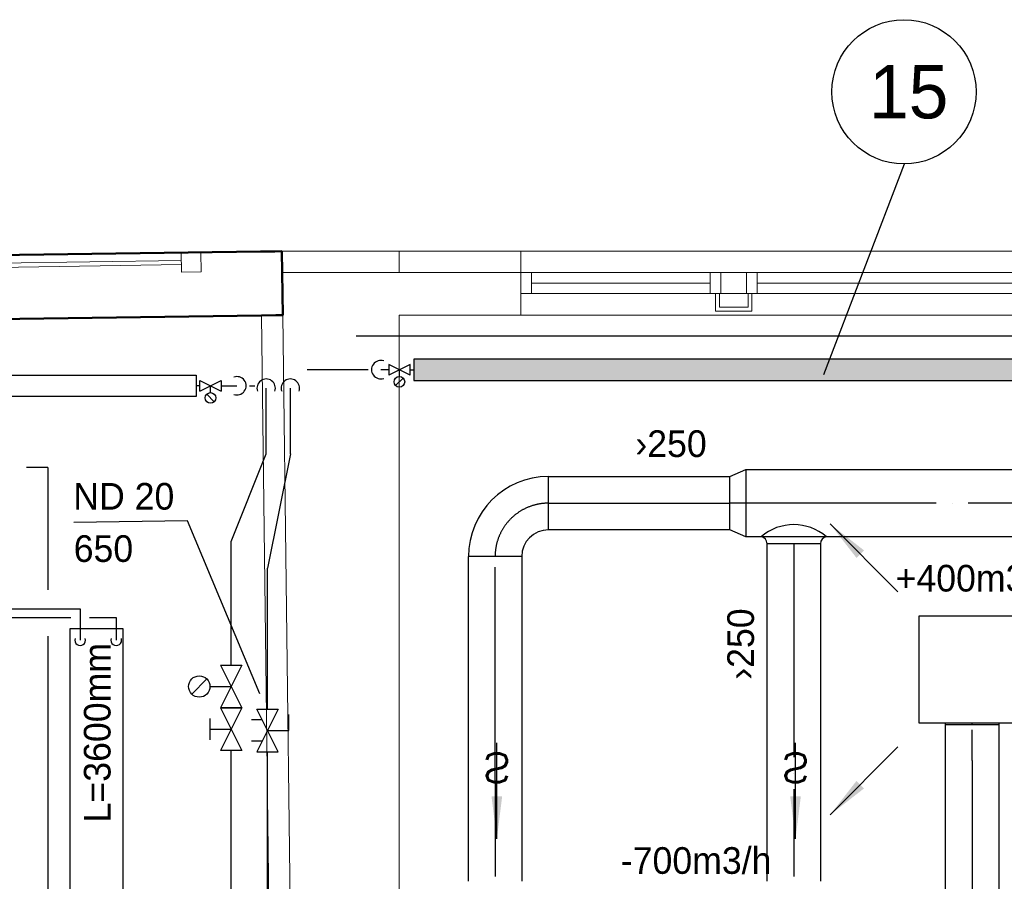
# Model space of a CAD drawing. Header units: millimetres. Extents: x 0 to 83478, y 0 to 53008.
# Tile 67 of 83: x 39724 to 44340, y 25655 to 29693. Entities that reach past the tile are written whole.
import ezdxf
from ezdxf.enums import TextEntityAlignment as Align

# ---------------------------------------------------------------- set-up
doc = ezdxf.new("R2010")
doc.units = ezdxf.units.MM
doc.header["$LTSCALE"] = 50
doc.header["$MEASUREMENT"] = 0
doc.header["$PDMODE"] = 1
for name, pattern in [('2V-CENT', [23, 20, -1.5, 0, -1.5]), ('V-KU', [2, 1, 1]), ('V-V', [2, 1, 1])]:
    doc.linetypes.add(name, pattern=pattern)
doc.layers.get('0').update_dxf_attribs({"linetype": 'CONTINUOUS'})
for name, color, linetype, lineweight in [('20602A200D001$0$A-GENM', 13, 'CONTINUOUS', 9), ('20602A200D001$0$A-GLAZ', 151, 'CONTINUOUS', 13), ('20602A200D001$0$A-WALL', 7, 'CONTINUOUS', 13)]:
    doc.layers.add(name, color=color, linetype=linetype, lineweight=lineweight)
for name, color, linetype in [('20602A200D001$0$A12-HEL4', 7, 'CONTINUOUS'), ('20602A200D001$0$A23-HEL1', 7, 'CONTINUOUS'), ('20602A200D001$0$A23-HEL2', 7, 'CONTINUOUS'), ('20602A200D001$0$A23-HEL3', 7, 'CONTINUOUS'), ('20602A200D001$0$A23-STI1', 7, 'CONTINUOUS'), ('20602A200D001$0$A24-HEL1', 7, 'CONTINUOUS'), ('V060-', 3, 'CONTINUOUS'), ('V061-', 1, 'CONTINUOUS'), ('V070-', 3, 'CONTINUOUS'), ('V071-', 1, 'CONTINUOUS'), ('V100-', 6, 'CONTINUOUS'), ('V101', 1, 'CONTINUOUS'), ('V101-', 1, 'CONTINUOUS'), ('V110', 1, 'CONTINUOUS'), ('V110-', 6, 'CONTINUOUS'), ('V111', 3, 'CONTINUOUS')]:
    doc.layers.add(name, color=color, linetype=linetype)
doc.styles.add('FISO', font='fiso')
doc.styles.add('ISO', font='ISO')
doc.styles.add('SIMPLEX', font='SIMPLEX')

# ---------------------------------------------------------------- blocks, each defined once
blk = doc.blocks.new('TAK_P', base_point=(16247.5, 22586.5))
for p, q in [((16248, 22587), (16247, 22587)), ((16247, 22587), (16247, 22586)), ((16248, 22586), (16248, 22587)), ((16247, 22586), (16248, 22586))]:
    blk.add_line(p, q)
blk = doc.blocks.new('C3A', base_point=(16246, 22590.5))
at = {"color": 0, "linetype": 'ByBlock'}
blk.add_line((16247, 22590.5), (16246, 22590.5), dxfattribs=at)
blk = doc.blocks.new('K3A', base_point=(16246, 22590.5))
at = {"color": 0, "linetype": 'ByBlock'}
for p, q in [((16246, 22591), (16247, 22591)), ((16247, 22591), (16247, 22590)), ((16247, 22590), (16246, 22590))]:
    blk.add_line(p, q, dxfattribs=at)
blk = doc.blocks.new('33A', base_point=(16246, 22590.5))
blk.add_point((16247, 22590.5))
at = {"color": 0, "linetype": 'ByBlock'}
blk.add_blockref('K3A', (16246, 22590.5), dxfattribs=at)
at = {"color": 1, "linetype": '2V-CENT'}
blk.add_blockref('C3A', (16246, 22590.5), dxfattribs=at)
at = {"style": 'SIMPLEX', "flags": 3}
blk.add_attdef('0', (16246, 22590.5), '', height=1, dxfattribs=at)
blk = doc.blocks.new('V420', base_point=(455, 404.5))
blk.add_line((455, 404.5), (464, 404.5))
blk.add_solid([(455, 404.5), (459, 405), (459, 404)])
blk = doc.blocks.new('V421', base_point=(455.5, 404.5))
at = {"rotation": 180}
blk.add_blockref('V420', (464.5, 404.5), dxfattribs=at)
blk = doc.blocks.new('V422', base_point=(16230, 22585))
blk.add_blockref('V420', (16230, 22585))
at = {"style": 'SIMPLEX'}
blk.add_text('s', height=4, rotation=90, dxfattribs=at).set_placement((16238, 22585), align=Align.CENTER)
blk = doc.blocks.new('CCDIMF_315X250X75', base_point=(3095.5, 30301.1))
at = {"color": 0, "linetype": 'ByBlock'}
blk.add_line((3058, 30301.1), (3133, 30301.1), dxfattribs=at)
blk = doc.blocks.new('KCDIMF_315X250X75', base_point=(3095.5, 30301.1))
at = {"color": 0, "linetype": 'ByBlock'}
for p, q in [((3058, 30143.6), (3058, 30458.6)), ((3058, 30458.6), (3133, 30426.1)), ((3133, 30426.1), (3133, 30176.1)), ((3133, 30176.1), (3058, 30143.6))]:
    blk.add_line(p, q, dxfattribs=at)
blk = doc.blocks.new('3CDIMF_315X250X75', base_point=(3095.5, 30301.1))
for p in [(3058, 30301.1), (3133, 30301.1)]:
    blk.add_point(p)
at = {"color": 0, "linetype": 'ByBlock'}
blk.add_blockref('KCDIMF_315X250X75', (3095.5, 30301.1), dxfattribs=at)
at = {"color": 1, "linetype": '2V-CENT'}
blk.add_blockref('CCDIMF_315X250X75', (3095.5, 30301.1), dxfattribs=at)
at = {"style": 'SIMPLEX', "flags": 3}
blk.add_attdef('0', (3095.5, 30301.1), '', height=1, dxfattribs=at)
blk = doc.blocks.new('CBOJ90_PB', base_point=(86107, 31352))
at = {"color": 0, "linetype": 'ByBlock'}
blk.add_arc((86106, 31353), 1, 270, 360, dxfattribs=at)
blk = doc.blocks.new('KBOJ90_PB', base_point=(86107, 31352))
at = {"color": 0, "linetype": 'ByBlock'}
for p, q in [((86106.5, 31353), (86107.5, 31353)), ((86106, 31352.5), (86106, 31351.5))]:
    blk.add_line(p, q, dxfattribs=at)
for radius in [1.5, 0.5]:
    blk.add_arc((86106, 31353), radius, 270, 360, dxfattribs=at)
blk = doc.blocks.new('3BOJ90_PB', base_point=(86107, 31352))
for p in [(86107, 31353), (86106, 31352)]:
    blk.add_point(p)
at = {"color": 1, "linetype": '2V-CENT'}
blk.add_blockref('CBOJ90_PB', (86107, 31352), dxfattribs=at)
at = {"color": 0, "linetype": 'ByBlock'}
blk.add_blockref('KBOJ90_PB', (86107, 31352), dxfattribs=at)
at = {"style": 'ISO', "flags": 3}
blk.add_attdef('0', (86107, 31352), '', height=1, dxfattribs=at)
blk = doc.blocks.new('20602A200D001$0$VT- 24592 - VT- 2-289074-P02')
at = {"layer": '20602A200D001$0$A-WALL'}
blk.add_line((56476.1, 21695.5), (56508.1, 19157.4), dxfattribs=at)
blk = doc.blocks.new('20602A200D001$0$VT- 24592 - VT--289067-P02')
at = {"layer": '20602A200D001$0$A-WALL'}
for p, q in [((56521.4, 26035.5), (56421.4, 26035)), ((56421.4, 26035), (56508.7, 19107.4)), ((56521.4, 26035.5), (56608.7, 19108.3)), ((56608.7, 19108.3), (56521.4, 26035.5)), ((56608.7, 19108.3), (56521.4, 26035.5)), ((56476.1, 21695.5), (56508.7, 19107.4)), ((56508.7, 19107.4), (56476.1, 21695.5)), ((56608.7, 19108.3), (56508.7, 19107.4)), ((56508.7, 19107.4), (56608.7, 19108.3)), ((56508.7, 19107.4), (56608.7, 19108.3))]:
    blk.add_line(p, q, dxfattribs=at)
blk = doc.blocks.new('20602A200D001$0$VT- 24592 - VT- 24592-289071-P02')
for name in ['20602A200D001$0$VT- 24592 - VT--289067-P02', '20602A200D001$0$VT- 24592 - VT- 2-289074-P02']:
    blk.add_blockref(name, (0, 0))
blk = doc.blocks.new('20602A200D001$0$VT- 28362 - VT--289138-P02')
at = {"layer": '20602A200D001$0$A-WALL'}
for p, q in [((56416.6, 26335), (44862.1, 26167.1)), ((56416.6, 26335), (56484.3, 26335.3)), ((56517.7, 26335.5), (56484.3, 26335.3)), ((56518.9, 26236.3), (56517.7, 26335.5)), ((56521.4, 26035.5), (56518.9, 26236.3)), ((56421.4, 26035), (52856.1, 25983.2)), ((56488.4, 26035.4), (56421.4, 26035)), ((56488.4, 26035.4), (56521.4, 26035.5))]:
    blk.add_line(p, q, dxfattribs=at)
at = {"layer": '20602A200D001$0$A-WALL', "lineweight": 50}
for p, q in [((44862.1, 26167.1), (56416.6, 26335)), ((56416.6, 26335), (56484.3, 26335.3)), ((56484.3, 26335.3), (56517.7, 26335.5)), ((56517.7, 26335.5), (56518.9, 26236.3)), ((56518.9, 26236.3), (56521.4, 26035.5)), ((56421.4, 26035), (52856.1, 25983.2)), ((56488.4, 26035.4), (56421.4, 26035)), ((56521.4, 26035.5), (56488.4, 26035.4))]:
    blk.add_line(p, q, dxfattribs=at)
blk = doc.blocks.new('20602A200D001$0$VT- 28362 - VT- 28362-289142-P02')
blk.add_blockref('20602A200D001$0$VT- 28362 - VT--289138-P02', (0, 0))
blk = doc.blocks.new('20602A200D001$0$V- 34681 - V- 4-289253-P02')
at = {"layer": '20602A200D001$0$A-GLAZ'}
for p, q in [((54582.6, 26006), (56142.6, 26030.6)), ((54582.6, 26008.3), (54582.6, 26006))]:
    blk.add_line(p, q, dxfattribs=at)
blk = doc.blocks.new('20602A200D001$0$V- 34681 - V--289246-P02')
at = {"layer": '20602A200D001$0$A-GLAZ'}
for p, q in [((56137.8, 26330.5), (56045.8, 26329.1)), ((56045.8, 26329.1), (56047.2, 26237.1)), ((56139.2, 26238.6), (56137.8, 26330.5)), ((54670, 26307.4), (54578, 26305.9)), ((54578, 26305.9), (54579.4, 26214)), ((54671.4, 26215.4), (54670, 26307.4)), ((56046.3, 26293.1), (54670.5, 26271.4)), ((54670.8, 26251.4), (56046.7, 26273.1)), ((56047.2, 26237.1), (56139.2, 26238.6)), ((54579.4, 26214), (54671.4, 26215.4))]:
    blk.add_line(p, q, dxfattribs=at)
blk = doc.blocks.new('20602A200D001$0$V- 34681 - V- 34681-289250-P02')
for name in ['20602A200D001$0$V- 34681 - V--289246-P02', '20602A200D001$0$V- 34681 - V- 4-289253-P02']:
    blk.add_blockref(name, (0, 0))
blk = doc.blocks.new('20602A200D001$0$Teppe 514151 - Teppe-319814-P02')
at = {"layer": '20602A200D001$0$A-GENM'}
blk.add_line((56474.9, 21791.5), (56421.4, 26035), dxfattribs=at)
blk = doc.blocks.new('20602A200D001$0$Teppe 514151 - Teppe 514151-319818-P02')
blk.add_blockref('20602A200D001$0$Teppe 514151 - Teppe-319814-P02', (0, 0))
blk = doc.blocks.new('20602A200D001')
at = {"layer": '20602A200D001$0$A-WALL'}
blk.add_line((57067.7, 19140.5), (57067.7, 26035.5), dxfattribs=at)
at = {"layer": '20602A200D001$0$A12-HEL4', "linetype": 'Continuous', "lineweight": 0}
blk.add_lwpolyline([(57067.7, 26235.5), (56517.7, 26235.5)], dxfattribs=at)
at = {"layer": '20602A200D001$0$A23-HEL1', "linetype": 'Continuous', "lineweight": 0}
for points in [[(58575.8, 26235.5), (57637.7, 26235.5)], [(57687.7, 26137.5), (57687.7, 26235.5)], [(58525.8, 26235.5), (58525.8, 26137.5)], [(60327.7, 26235.5), (58695.8, 26235.5)], [(58745.8, 26235.5), (58745.8, 26137.5)], [(57687.7, 26186.5), (58525.8, 26186.5)], [(58745.8, 26186.5), (60277.7, 26186.5)], [(58575.8, 26137.5), (57637.7, 26137.5)], [(60327.7, 26137.5), (58695.8, 26137.5)], [(60327.7, 26035.5), (57067.7, 26035.5)]]:
    blk.add_lwpolyline(points, dxfattribs=at)
at = {"layer": '20602A200D001$0$A23-HEL2', "linetype": 'Continuous', "lineweight": 0}
for points in [[(57637.7, 26235.5), (57067.7, 26235.5)], [(58695.8, 26235.5), (58575.8, 26235.5)], [(58575.8, 26235.5), (58575.8, 26137.5)], [(58695.8, 26137.5), (58695.8, 26235.5)], [(58575.8, 26137.5), (58695.8, 26137.5)]]:
    blk.add_lwpolyline(points, dxfattribs=at)
at = {"layer": '20602A200D001$0$A23-HEL3', "linetype": 'Continuous', "lineweight": 0}
for points in [[(57067.7, 26335.5), (56517.7, 26335.5)], [(56517.7, 26235.5), (56517.7, 26335.5)], [(57067.7, 26335.5), (57067.7, 26235.5)], [(57067.7, 26335.5), (57637.7, 26335.5)], [(57637.7, 26035.5), (57637.7, 26335.5)], [(57067.7, 26035.5), (57637.7, 26035.5)]]:
    blk.add_lwpolyline(points, dxfattribs=at)
at = {"layer": '20602A200D001$0$A23-STI1', "linetype": 'Continuous', "lineweight": 0}
blk.add_lwpolyline([(57637.7, 26335.5), (65107.5, 26335.5)], dxfattribs=at)
at = {"layer": '20602A200D001$0$A24-HEL1', "linetype": 'Continuous', "lineweight": 0}
for points in [[(58720.8, 26137.5), (58720.8, 26055.5), (58550.8, 26055.5), (58550.8, 26137.5)], [(58702.8, 26137.5), (58702.8, 26073.5), (58568.8, 26073.5), (58568.8, 26137.5)]]:
    blk.add_lwpolyline(points, dxfattribs=at)
at = {"layer": '20602A200D001$0$A-GENM'}
blk.add_blockref('20602A200D001$0$Teppe 514151 - Teppe 514151-319818-P02', (0, 0), dxfattribs=at)
at = {"layer": '20602A200D001$0$A-GLAZ'}
blk.add_blockref('20602A200D001$0$V- 34681 - V- 34681-289250-P02', (0, 0), dxfattribs=at)
at = {"layer": '20602A200D001$0$A-WALL', "lineweight": 50}
blk.add_blockref('20602A200D001$0$VT- 28362 - VT- 28362-289142-P02', (0, 0), dxfattribs=at)
at = {"layer": '20602A200D001$0$A-WALL'}
blk.add_blockref('20602A200D001$0$VT- 24592 - VT- 24592-289071-P02', (0, 0), dxfattribs=at)

msp = doc.modelspace()

# ---------------------------------------------------------------- linework, layer by layer
at = {"layer": 'V060-', "linetype": 'Continuous'}
for p, q in [((43127.57, 27584.71), (50922.07, 27584.71)), ((42203.07, 27552), (43052.45, 27552)), ((43052.45, 27302), (42203.07, 27302)), ((50922.07, 27269.71), (43127.57, 27269.71)), ((43228.37, 25655.01), (43228.37, 27236.81)), ((43478.37, 27236.81), (43478.37, 25655.01)), ((41828.07, 26128), (41828.07, 27177)), ((42078.07, 27177), (42078.07, 26128)), ((44065.31, 26221.13), (44065.31, 26388.1)), ((44315.31, 26388.1), (44315.31, 26221.13)), ((44065.31, 24990.92), (44065.31, 26221.13)), ((44315.31, 26221.13), (44315.31, 24990.92)), ((41828.07, 25655.01), (41828.07, 26128)), ((42078.07, 26128), (42078.07, 25655.01))]:
    msp.add_line(p, q, dxfattribs=at)
at = {"layer": 'V060-', "color": 1, "linetype": '2V-CENT'}
for p, q in [((42203.07, 27427), (43052.45, 27427)), ((50922.07, 27427.21), (43127.57, 27427.21)), ((43353.37, 27236.81), (43353.37, 25677.75)), ((41953.07, 26128), (41953.07, 27177)), ((44190.31, 26221.13), (44190.31, 26365.36)), ((44190.31, 26221.13), (44190.31, 24990.92)), ((41953.07, 26128), (41953.07, 25677.75))]:
    msp.add_line(p, q, dxfattribs=at)
at = {"layer": 'V060-'}
msp.add_line((43478.37, 27236.81), (43228.37, 27236.81), dxfattribs=at)
for centre, radius, start, end in [((43353.37, 27092.84), 233.79, 49.15755, 130.84245), ((43194.44, 27236.31), 33.94, 0.83699, 79.74927), ((43512.31, 27236.31), 33.94, 100.25073, 179.16301)]:
    msp.add_arc(centre, radius, start, end, dxfattribs=at)
at = {"layer": 'V100-', "linetype": 'V-V'}
for p, q in [((44777.76, 28210.66), (41301.85, 28210.66)), ((41358.04, 28052.85), (41071.59, 28052.85)), ((41454.28, 28052.85), (41417, 28052.85)), ((41554.28, 28052.85), (41572.05, 28052.85)), ((40568.88, 27977.37), (40551.11, 27977.37)), ((40668.88, 27977.37), (40742.75, 27977.37)), ((40801.71, 27977.37), (40826.48, 27977.37)), ((40879.94, 27658.99), (40879.94, 27966.42)), ((40993.27, 27658.99), (40993.27, 27966.42)), ((40716.1, 27246.99), (40879.94, 27658.99)), ((40993.27, 27658.99), (40885.4, 27121.85)), ((40716.1, 26667.95), (40716.1, 27246.99)), ((40885.4, 26462.38), (40885.4, 27121.85)), ((40716.1, 22758.12), (40716.1, 26267.95)), ((40885.4, 22757.06), (40885.4, 26262.38))]:
    msp.add_line(p, q, dxfattribs=at)
at = {"layer": 'V100-', "color": 1}
for p, q in [((41454.28, 28077.85), (41454.28, 28027.85)), ((41554.28, 28077.85), (41454.28, 28027.85)), ((41554.28, 28027.85), (41454.28, 28077.85)), ((41554.28, 28027.85), (41554.28, 28077.85)), ((41504.28, 28020.99), (41504.28, 28052.85)), ((40568.88, 27952.37), (40668.88, 28002.37)), ((40568.88, 28002.37), (40668.88, 27952.37)), ((40568.88, 27952.37), (40568.88, 28002.37)), ((40618.88, 27945.5), (40618.88, 27977.37)), ((40668.88, 28002.37), (40668.88, 27952.37)), ((41521.96, 28013.67), (41486.6, 27978.31)), ((40601.2, 27938.18), (40636.55, 27902.83)), ((40666.1, 26667.95), (40766.1, 26667.95)), ((40666.1, 26667.95), (40766.1, 26467.95)), ((40766.1, 26667.95), (40666.1, 26467.95)), ((40601.45, 26603.31), (40530.74, 26532.59)), ((40616.1, 26567.95), (40716.1, 26567.95)), ((40666.1, 26467.95), (40766.1, 26267.95)), ((40766.1, 26467.95), (40666.1, 26267.95)), ((40666.1, 26467.95), (40766.1, 26467.95)), ((40766.1, 26467.95), (40666.1, 26467.95)), ((40835.4, 26462.38), (40935.4, 26462.38)), ((40935.4, 26262.38), (40835.4, 26462.38)), ((40935.4, 26462.38), (40835.4, 26262.38)), ((40616.1, 26417.95), (40616.1, 26317.95)), ((40860.4, 26412.38), (40810.4, 26412.38)), ((40985.4, 26362.38), (40985.4, 26437.38)), ((40616.1, 26367.95), (40716.1, 26367.95)), ((40885.4, 26362.38), (40985.4, 26362.38)), ((40860.4, 26312.38), (40810.4, 26312.38)), ((40766.1, 26267.95), (40666.1, 26267.95)), ((40835.4, 26262.38), (40935.4, 26262.38))]:
    msp.add_line(p, q, dxfattribs=at)
for points in [[(41572.05, 28102.85), (41572.05, 28002.85), (44572.05, 28002.85), (44572.05, 28102.85)], [(40551.11, 28027.37), (40551.11, 27927.37), (39351.11, 27927.37), (39351.11, 28027.37)]]:
    msp.add_lwpolyline(points, close=True, dxfattribs=at)
for centre, radius in [((41504.28, 27995.99), 25), ((40618.88, 27920.5), 25), ((40566.1, 26567.95), 50)]:
    msp.add_circle(centre, radius, dxfattribs=at)
for centre, start, end in [((41417, 28052.85), 70.85723, 289.14277), ((40742.75, 27977.37), 250.85723, 469.14277), ((40879.94, 27966.42), 340.85723, 559.14277), ((40993.27, 27966.42), 340.85723, 559.14277)]:
    msp.add_arc(centre, 43.12, start, end, dxfattribs=at)
at = {"layer": 'V100-'}
msp.add_trace([(41572.05, 28102.85), (41572.05, 28002.85), (44572.05, 28102.85), (44572.05, 28002.85)], dxfattribs=at)
at = {"layer": 'V101'}
msp.add_line((43494.06, 28029.61), (43873.02, 29017.11), dxfattribs=at)
msp.add_circle((43870.08, 29355.1), 338, dxfattribs=at)
at = {"layer": 'V101-'}
for p, q in [((40510.26, 27344.16), (39978.03, 27336.82)), ((40850.84, 26533.93), (40510.26, 27344.16))]:
    msp.add_line(p, q, dxfattribs=at)
at = {"layer": 'V110'}
msp.add_lwpolyline([(39959.13, 26837.5), (39959.13, 23237.5), (40209.13, 23237.5), (40209.13, 26837.5)], close=True, dxfattribs=at)
for centre in [(40007.9, 26784.86), (40177.2, 26784.86)]:
    msp.add_arc(centre, 25, 161.77588, 378.22412, dxfattribs=at)
at = {"layer": 'V110-', "linetype": 'V-KU'}
for p, q in [((39856.66, 27594.4), (39756.69, 27594.4)), ((39856.66, 27594.4), (39856.66, 27020.34)), ((38970.78, 26932.4), (40007.9, 26932.4)), ((40007.9, 26932.4), (40007.9, 26784.86)), ((37637.58, 26891.65), (39964.15, 26891.65)), ((40051.65, 26891.65), (40177.2, 26891.65)), ((40177.2, 26891.65), (40177.2, 26784.86)), ((39856.66, 26804.15), (39856.66, 20662.31))]:
    msp.add_line(p, q, dxfattribs=at)

# ---------------------------------------------------------------- block references
at = {"layer": 'V060-'}
msp.add_blockref('20602A200D001', (-15563.7, 2272.18), dxfattribs=at)
at = {"layer": 'V060-', "linetype": 'Continuous', "rotation": 180}
msp.add_blockref('3CDIMF_315X250X75', (43090.45, 27427), dxfattribs=at)
at = {"layer": 'V060-', "linetype": 'Continuous', "xscale": 250, "yscale": 250, "zscale": 250, "rotation": 180}
msp.add_blockref('3BOJ90_PB', (41953.07, 27427), dxfattribs=at)
at = {"layer": 'V070-'}
for name, p, xscale, yscale, zscale, rotation in [('V421', (43841.86, 27011.57), 50, 50, 50, 135), ('TAK_P', (44190.31, 26648.1), 500, 500, 500, 270), ('V422', (41961.26, 25853.35), -50, 50, 50, 270), ('V422', (43361.56, 25853.35), -50, 50, 50, 270), ('V421', (43841.86, 26284.62), -50, 50, 50, 44.99999999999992)]:
    msp.add_blockref(name, p, dxfattribs=dict(at, xscale=xscale, yscale=yscale, zscale=zscale, rotation=rotation))
at = {"layer": 'V070-', "linetype": 'Continuous', "xscale": 10, "yscale": 250, "zscale": 10, "rotation": 270}
msp.add_blockref('33A', (44190.31, 26398.1), dxfattribs=at)

# ---------------------------------------------------------------- texts
at = {"layer": 'V061-', "color": 1, "style": 'FISO'}
msp.add_text('›250', height=125, dxfattribs=at).set_placement((42610.68, 27643.59))
msp.add_text('›250', height=125, rotation=90, dxfattribs=at).set_placement((43166.77, 26599.53))
at = {"layer": 'V071-', "color": 1, "style": 'FISO'}
for s, p in [('+400m3/h', (43830.71, 27013.11)), ('-700m3/h', (42542.54, 25689.97))]:
    msp.add_text(s, height=125, dxfattribs=at).set_placement(p)
at = {"layer": 'V101', "color": 7, "style": 'FISO'}
msp.add_text('15', height=250, dxfattribs=at).set_placement((43706.25, 29230.51))
at = {"layer": 'V101-', "color": 1, "style": 'FISO'}
for s, p in [('ND 20', (40449.27, 27396.82)), ('650', (40256.34, 27151.82))]:
    msp.add_text(s, height=125, dxfattribs=at).set_placement(p, align=Align.RIGHT)
at = {"layer": 'V111', "color": 1, "style": 'FISO'}
msp.add_text('L=3600mm', height=125, rotation=90, dxfattribs=at).set_placement((40150.24, 25930.94))

doc.saveas('drawing.dxf')
